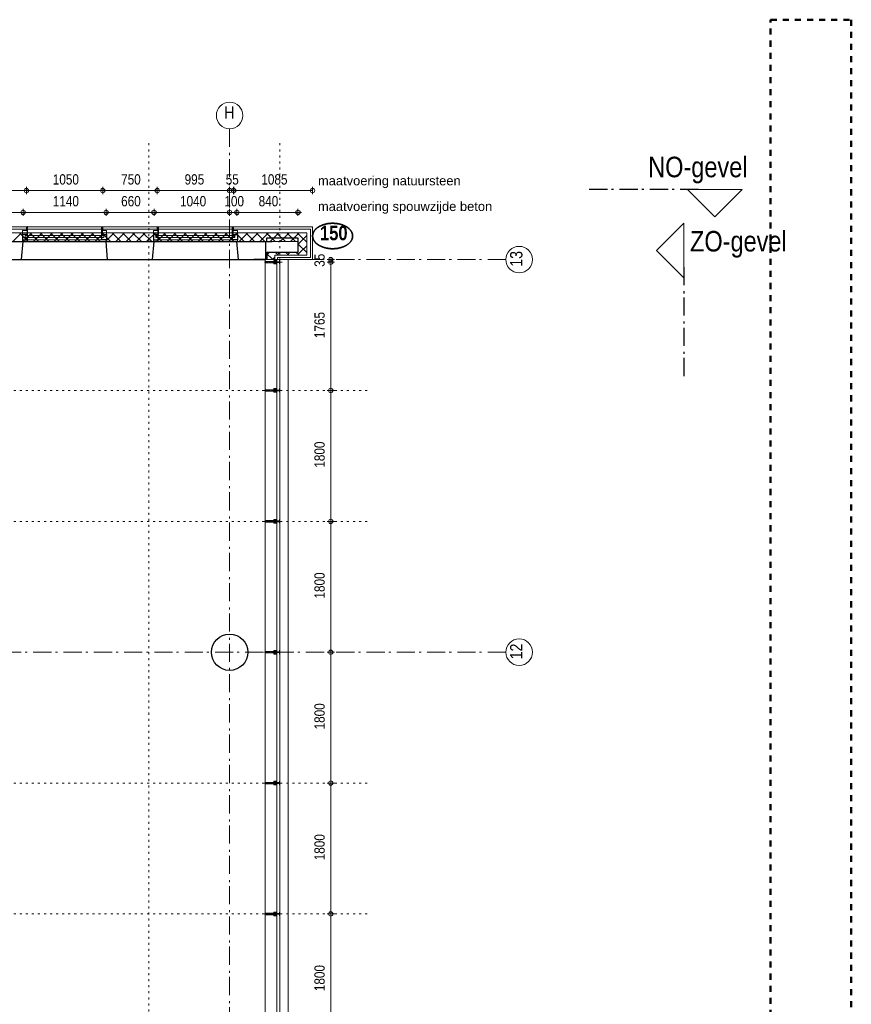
# Model space of a CAD drawing. Header units: millimetres. Extents: x 18442 to 242186, y -49554 to 63508.
# Tile 175 of 175: x 227459 to 238895, y 24159 to 37702. Entities that reach past the tile are written whole.
import ezdxf
from ezdxf.enums import TextEntityAlignment as Align

# ---------------------------------------------------------------- set-up
doc = ezdxf.new("R2010")
doc.units = ezdxf.units.MM
doc.header["$LTSCALE"] = 400
doc.header["$PDMODE"] = 1
doc.header["$PDSIZE"] = 15
for name, pattern in [('STYLE_01', [0.416641, 0.208282, -0.208359]), ('STYLE_05', [0.208282, 0.069427, -0.138855]), ('STYLE_06', [1.041641, 0.625, -0.208282, 0.069427, -0.138931]), ('STYLE_15', [0.240945, 0.11811, -0.059055, 0.004724, -0.059055]), ('STYLE_16', [0.177165, 0.11811, -0.059055])]:
    doc.linetypes.add(name, pattern=pattern)
for name, color, linetype, lineweight in [('1800_GRID', 9, 'STYLE_01', 9), ('Binnenkozijnen', 140, 'Continuous', 15), ('Buitenkozijnen', 140, 'Continuous', 15), ('Detailaanduiding', 5, 'Continuous', 70), ('Dimension-Buitengevel', 92, 'Continuous', 25), ('mat-beton (ihwg)', 5, 'Continuous', 25), ('mat-isolatie', 140, 'Continuous', 15), ('mat-multiplex-hor', 140, 'Continuous', 15), ('None', 7, 'Continuous', 9)]:
    doc.layers.add(name, color=color, linetype=linetype, lineweight=lineweight)
doc.styles.add('Abadi MT Condensed Light', font='txt', dxfattribs={"height": 176.388889})
doc.styles.add('Arial', font='arial.ttf', dxfattribs={"height": 176.388889})
doc.styles.add('Arial Narrow', font='ARIALN.TTF', dxfattribs={"height": 211.666667})
doc.styles.add('Arial Narrow (bold)', font='ARIALNB.TTF', dxfattribs={"height": 172.861111})
doc.styles.get("Standard").update_dxf_attribs({"font": 'arial.ttf'})

# ---------------------------------------------------------------- blocks, each defined once
blk = doc.blocks.new('*X757')
at = {"layer": 'None', "lineweight": 5}
for p, q in [((51891, 40860), (52011, 40980)), ((51914, 40742), (52011, 40839))]:
    blk.add_line(p, q, dxfattribs=at)
at = {"layer": 'None', "lineweight": 13}
for p, q in [((51945, 40954), (52011, 40889)), ((51891, 40867), (52011, 40747))]:
    blk.add_line(p, q, dxfattribs=at)
blk = doc.blocks.new('*X758')
at = {"layer": 'None', "lineweight": 5}
for p, q in [((51486, 40738), (51498, 40750)), ((51599, 40710), (51639, 40750)), ((51741, 40710), (51781, 40750)), ((51882, 40710), (51914, 40742))]:
    blk.add_line(p, q, dxfattribs=at)
at = {"layer": 'None', "lineweight": 13}
for p, q in [((51584, 40750), (51624, 40710)), ((51725, 40750), (51765, 40710)), ((51867, 40750), (51907, 40710))]:
    blk.add_line(p, q, dxfattribs=at)
blk = doc.blocks.new('*X777')
at = {"layer": 'None', "lineweight": 5}
for p, q in [((47971, 40900), (48091, 41020)), ((48112, 40900), (48232, 41020)), ((48254, 40900), (48374, 41020)), ((48395, 40900), (48515, 41020)), ((48537, 40900), (48657, 41020)), ((48678, 40900), (48798, 41020)), ((48820, 40900), (48940, 41020)), ((48961, 40900), (49081, 41020)), ((49102, 40900), (49222, 41020)), ((49244, 40900), (49364, 41020)), ((49385, 40900), (49505, 41020)), ((49527, 40900), (49647, 41020)), ((49668, 40900), (49788, 41020)), ((49810, 40900), (49930, 41020)), ((49951, 40900), (50071, 41020)), ((50092, 40900), (50212, 41020)), ((50234, 40900), (50354, 41020)), ((50375, 40900), (50495, 41020)), ((50517, 40900), (50637, 41020)), ((50658, 40900), (50778, 41020)), ((50799, 40900), (50919, 41020)), ((50941, 40900), (51061, 41020)), ((51082, 40900), (51202, 41020)), ((51224, 40900), (51344, 41020)), ((51365, 40900), (51485, 41020)), ((51507, 40900), (51511, 40904))]:
    blk.add_line(p, q, dxfattribs=at)
at = {"layer": 'None', "lineweight": 13}
for p, q in [((48062, 41020), (48182, 40900)), ((48203, 41020), (48323, 40900)), ((48345, 41020), (48465, 40900)), ((48486, 41020), (48606, 40900)), ((48627, 41020), (48747, 40900)), ((48769, 41020), (48889, 40900)), ((48910, 41020), (49030, 40900)), ((49052, 41020), (49172, 40900)), ((49193, 41020), (49313, 40900)), ((49334, 41020), (49454, 40900)), ((49476, 41020), (49596, 40900)), ((49617, 41020), (49737, 40900)), ((49759, 41020), (49879, 40900)), ((49900, 41020), (50020, 40900)), ((50041, 41020), (50161, 40900)), ((50183, 41020), (50303, 40900)), ((50324, 41020), (50444, 40900)), ((50466, 41020), (50586, 40900)), ((50607, 41020), (50727, 40900)), ((50748, 41020), (50868, 40900)), ((50890, 41020), (51010, 40900)), ((51031, 41020), (51151, 40900)), ((51173, 41020), (51293, 40900)), ((51314, 41020), (51434, 40900)), ((51455, 41020), (51511, 40964))]:
    blk.add_line(p, q, dxfattribs=at)
blk = doc.blocks.new('Kolom O 500')
at = {"layer": 'mat-beton (ihwg)', "lineweight": 25}
blk.add_circle((0, 0), 250, dxfattribs=at)
blk = doc.blocks.new('*U1206')
at = {"layer": 'None', "color": 8, "lineweight": 5, "flags": 128}
for points in [[(-5, -154), (-5, -154, 0.414214), (-5, -155), (-5, -173), (-5, -173, 0.414214), (-5, -173), (-4, -173), (-4, -173, 0.414214), (-3, -173), (-3, -173, 0.414214), (-4, -172), (-4, -172), (-4, -169), (-4, -169, -0.414214), (-4, -168), (-3, -168), (-3, -168, 0.221695), (-2, -168), (-1, -167), (-1, -167, -0.466308), (1, -167), (2, -168), (2, -168, 0.221695), (3, -168), (4, -168), (4, -168, -0.414214), (5, -169), (5, -172), (4, -172), (4, -172, 0.414214), (4, -173), (4, -173, 0.414214), (4, -173), (5, -173), (5, -173, 0.414214), (6, -173), (6, -155), (6, -155, 0.414214), (5, -154), (5, -154), (5, -155), (5, -155, -0.414214), (4, -155), (4, -155), (4, -155, -0.414214), (3, -155), (3, -151), (3, -151, -0.414214), (4, -150), (4, -150), (4, -150, -0.414214), (5, -150), (5, -151), (5, -151), (5, -151, 0.414214), (6, -150), (6, -138), (6, -138, 0.351868), (5, -137), (5, -137, 0.351868), (5, -137), (4, -139), (4, -139, 0.314902), (4, -139), (4, -140), (4, -140, -0.198912), (5, -140), (5, -140), (5, -140, -0.198912), (4, -140), (4, -141), (4, -141, 0.414214), (4, -141), (4, -141), (4, -141, -0.198912), (5, -141), (5, -142), (5, -142, -0.198912), (4, -142), (4, -142), (4, -142, 0.414214), (4, -142), (4, -143), (4, -143, -0.198912), (5, -143), (5, -143), (5, -143, -0.087489), (5, -143), (4, -144), (4, -149), (4, -149, -0.414214), (4, -149), (-4, -149), (-4, -149, -0.414214), (-4, -149), (-4, -144), (-4, -143), (-4, -143, -0.087489), (-4, -143), (-4, -143), (-4, -143, -0.198912), (-4, -143), (-4, -142), (-4, -142, 0.414214), (-4, -142), (-4, -142), (-4, -142, -0.198912), (-4, -142), (-4, -141), (-4, -141, -0.198912), (-4, -141), (-4, -141), (-4, -141, 0.414214), (-4, -141), (-4, -140), (-4, -140, -0.198912), (-4, -140), (-4, -140), (-4, -140, -0.198912), (-4, -140), (-4, -139), (-4, -139, 0.314902), (-4, -139), (-5, -137), (-5, -137, 0.351868), (-5, -137), (-5, -137, 0.351868), (-5, -138), (-5, -150), (-5, -150, 0.414214), (-5, -151), (-5, -151), (-5, -150), (-5, -150, -0.414214), (-4, -150), (-4, -150), (-4, -150, -0.414214), (-3, -151), (-3, -155), (-3, -155, -0.414214), (-4, -155), (-4, -155), (-4, -155, -0.414214), (-5, -155), (-5, -154)], [(-4, -162, -0.414214), (-4, -161), (-3, -161), (-3, -161, 0.414214), (-2, -161), (-2, -160), (-2, -160, 0.414214), (-3, -160), (-4, -160), (-4, -160, -0.414214), (-4, -160), (-4, -157), (-4, -157, -0.414214), (-4, -156), (4, -156), (4, -156, -0.414214), (5, -157), (5, -160), (5, -160, -0.414214), (4, -160), (3, -160), (3, -160, 0.414214), (3, -160), (3, -161), (3, -161, 0.414214), (3, -161), (4, -161), (4, -161, -0.414214), (5, -162), (5, -167), (5, -167, -0.414214), (4, -167), (3, -167), (3, -167, -0.221695), (3, -167), (2, -166), (2, -166, 0.466308), (-2, -166), (-3, -167), (-3, -167, -0.221695), (-3, -167), (-4, -167), (-4, -167, -0.414214), (-4, -167), (-4, -162)], [(-2, -150, 0.414214), (-2, -150), (-2, -155), (-2, -155, 0.414214), (-2, -155), (2, -155), (2, -155, 0.414214), (2, -155), (2, -150), (2, -150, 0.414214), (2, -150), (-2, -150)]]:
    blk.add_lwpolyline(points, format="xyb", close=True, dxfattribs=at)
blk = doc.blocks.new('*U1207')
at = {"layer": 'None', "color": 8, "lineweight": 5, "flags": 128}
for points in [[(-13, -183), (-13, -182), (-14, -181), (-14, -181, 0.36397), (-15, -181), (-15, -181), (-15, -182), (-15, -182, -0.36397), (-16, -182), (-16, -182), (-16, -181), (-16, -181, 0.36397), (-17, -181), (-17, -181), (-17, -182), (-17, -182, -0.36397), (-18, -182), (-18, -182), (-18, -181), (-18, -181, 0.36397), (-18, -181), (-18, -181), (-19, -182), (-19, -182, -0.36397), (-19, -182), (-19, -182), (-20, -181), (-20, -181, 0.36397), (-20, -181), (-20, -181), (-21, -182), (-21, -182, -0.36397), (-21, -182), (-21, -182), (-22, -181), (-22, -181, 0.36397), (-22, -181), (-22, -181), (-22, -181), (-23, -181), (-23, -181), (-23, -181, 0.36397), (-24, -181), (-24, -181), (-24, -181), (-24, -181), (-24, -181, -0.267949), (-25, -181), (-25, -181), (-25, -181), (-25, -181, 0.339454), (-25, -181), (-25, -181, 0.339454), (-25, -181), (-25, -181), (-25, -184), (-25, -184, 0.414214), (-25, -185), (-25, -185), (-24, -185), (-24, -185, 0.414214), (-24, -184), (-24, -184), (-24, -183), (-24, -183, 0.236068), (-24, -182), (-24, -182), (-24, -182, -0.548276), (-24, -182), (-24, -182, -0.548276), (-24, -182), (-24, -182), (-24, -182, 0.250388), (-24, -182), (-24, -182), (-23, -182), (-23, -182, -0.414214), (-22, -183), (-22, -183), (-22, -183), (-22, -183, 0.414214), (-22, -184), (-22, -184), (-22, -184), (-22, -184, 0.131652), (-22, -184), (-22, -184), (-20, -183), (-13, -183)], [(-6, -181), (-6, -181, -0.388879), (-9, -183), (-9, -183), (-20, -183), (-22, -184), (-23, -184), (-23, -183), (-24, -183), (-24, -185), (24, -185), (24, -183), (23, -183), (23, -184), (22, -184), (20, -183), (9, -183), (9, -183, -0.388879), (6, -181), (6, -181), (5, -173), (3, -173), (3, -171), (-2, -171), (-2, -173), (-5, -173), (-6, -181)], [(14, -183), (14, -182), (15, -181), (15, -181, -0.36397), (15, -181), (15, -181), (15, -182), (15, -182, 0.36397), (16, -182), (16, -182), (16, -181), (16, -181, -0.36397), (17, -181), (17, -181), (17, -182), (17, -182, 0.36397), (18, -182), (18, -182), (18, -181), (18, -181, -0.36397), (19, -181), (19, -181), (19, -182), (19, -182, 0.36397), (19, -182), (19, -182), (20, -181), (20, -181, -0.36397), (20, -181), (20, -181), (21, -182), (21, -182, 0.36397), (21, -182), (21, -182), (22, -181), (22, -181, -0.36397), (22, -181), (22, -181), (22, -181), (23, -181), (24, -181), (24, -181, -0.36397), (24, -181), (24, -181), (24, -181), (25, -181), (25, -181, 0.267949), (25, -181), (25, -181), (25, -181), (25, -181, -0.339454), (25, -181), (25, -181, -0.339454), (26, -181), (26, -181), (26, -184), (26, -184, -0.414214), (25, -185), (25, -185), (24, -185), (24, -185, -0.414214), (24, -184), (24, -184), (24, -183), (24, -183, -0.236068), (24, -182), (24, -182), (24, -182, 0.548276), (24, -182), (24, -182, 0.548276), (24, -182), (24, -182), (24, -182, -0.250388), (24, -182), (24, -182), (23, -182), (23, -182, 0.414214), (23, -183), (23, -183), (23, -183), (23, -183, -0.414214), (22, -184), (22, -184), (22, -184), (22, -184, -0.131652), (22, -184), (22, -184), (21, -183), (14, -183)]]:
    blk.add_lwpolyline(points, format="xyb", close=True, dxfattribs=at)
blk = doc.blocks.new('verticale stijl 150x50 UV')
at = {"layer": 'None', "color": 8, "linetype": 'STYLE_15', "lineweight": 5}
blk.add_line((0, -216), (0, 35), dxfattribs=at)
at = {"layer": 'None', "color": 8, "lineweight": 5}
for p, q in [((-25, -133), (-25, -133)), ((-25, -134), (-25, -134)), ((-25, -135), (-25, -135)), ((-24, -133), (-24, -133)), ((-24, -134), (-24, -134)), ((-24, -135), (-24, -135)), ((-24, -135), (-24, -135)), ((-23, -133), (-23, -133)), ((-23, -134), (-23, -134)), ((-23, -135), (-23, -135)), ((-22, -127), (-22, -127)), ((-22, -128), (-22, -128)), ((-22, -129), (-22, -129)), ((-22, -129), (-22, -129)), ((-22, -130), (-22, -130)), ((-22, -131), (-22, -131)), ((-22, -132), (-22, -132)), ((-22, -133), (-22, -133)), ((-22, -133), (-22, -133)), ((-22, -133), (-22, -133)), ((-22, -134), (-22, -134)), ((-22, -134), (-22, -134)), ((-22, -135), (-22, -135)), ((-22, -135), (-22, -135)), ((-21, -126), (-21, -126)), ((-21, -129), (-21, -129)), ((-21, -130), (-21, -130)), ((-21, -131), (-21, -131)), ((-21, -131), (-21, -131)), ((-21, -132), (-21, -132)), ((-21, -133), (-21, -133)), ((-21, -134), (-21, -134)), ((-21, -135), (-21, -135)), ((-21, -135), (-21, -135)), ((-20, -126), (-20, -126)), ((-20, -130), (-20, -130)), ((-20, -131), (-20, -131)), ((-20, -132), (-20, -132)), ((-20, -133), (-20, -133)), ((-20, -133), (-20, -133)), ((-20, -134), (-20, -134)), ((-20, -135), (-20, -135)), ((-19, -126), (-19, -126)), ((-19, -127), (-19, -127)), ((-19, -129), (-19, -129)), ((-19, -130), (-19, -130)), ((-19, -131), (-19, -131)), ((-19, -131), (-19, -131)), ((-19, -132), (-19, -132)), ((-19, -133), (-19, -133)), ((-19, -134), (-19, -134)), ((-19, -135), (-19, -135)), ((-18, -128), (-18, -128)), ((-18, -129), (-18, -129)), ((-18, -129), (-18, -129)), ((-18, -133), (-18, -133)), ((-18, -134), (-18, -134)), ((-18, -135), (-18, -135)), ((-17, -133), (-17, -133)), ((-17, -133), (-17, -133)), ((-17, -134), (-17, -134)), ((-17, -134), (-17, -134)), ((-17, -135), (-17, -135)), ((-17, -135), (-17, -135)), ((-17, -135), (-17, -135)), ((-26, -143), (-26, -143)), ((-26, -144), (-26, -144)), ((-25, -136), (-25, -136)), ((-25, -137), (-25, -137)), ((-25, -137), (-25, -137)), ((-25, -138), (-25, -138)), ((-25, -139), (-25, -139)), ((-25, -140), (-25, -140)), ((-25, -141), (-25, -141)), ((-25, -142), (-25, -142)), ((-25, -142), (-25, -142)), ((-25, -143), (-25, -143)), ((-25, -145), (-25, -145)), ((-24, -136), (-24, -136)), ((-24, -137), (-24, -137)), ((-24, -138), (-24, -138)), ((-24, -139), (-24, -139)), ((-24, -139), (-24, -139)), ((-24, -140), (-24, -140)), ((-24, -141), (-24, -141)), ((-24, -142), (-24, -142)), ((-24, -143), (-24, -143)), ((-24, -144), (-24, -144)), ((-23, -136), (-23, -136)), ((-23, -137), (-23, -137)), ((-23, -137), (-23, -137)), ((-23, -138), (-23, -138)), ((-23, -139), (-23, -139)), ((-23, -140), (-23, -140)), ((-23, -141), (-23, -141)), ((-23, -142), (-23, -142)), ((-23, -145), (-23, -145)), ((-22, -140), (-22, -140)), ((-22, -140), (-22, -140)), ((-22, -141), (-22, -141)), ((-22, -141), (-22, -141)), ((-22, -142), (-22, -142)), ((-22, -144), (-22, -144)), ((-22, -145), (-22, -145)), ((-21, -136), (-21, -136)), ((-21, -137), (-21, -137)), ((-21, -138), (-21, -138)), ((-21, -139), (-21, -139)), ((-21, -139), (-21, -139)), ((-21, -140), (-21, -140)), ((-21, -141), (-21, -141)), ((-21, -144), (-21, -144)), ((-20, -136), (-20, -136)), ((-20, -137), (-20, -137)), ((-20, -137), (-20, -137)), ((-20, -138), (-20, -138)), ((-20, -139), (-20, -139)), ((-20, -140), (-20, -140)), ((-20, -141), (-20, -141)), ((-20, -142), (-20, -142)), ((-20, -142), (-20, -142)), ((-20, -143), (-20, -143)), ((-20, -144), (-20, -144)), ((-19, -140), (-19, -140)), ((-19, -141), (-19, -141)), ((-19, -142), (-19, -142)), ((-18, -140), (-18, -140)), ((-18, -141), (-18, -141)), ((-18, -142), (-18, -142)), ((-18, -142), (-18, -142)), ((-17, -136), (-17, -136)), ((-17, -136), (-17, -136)), ((-17, -137), (-17, -137)), ((-17, -137), (-17, -137)), ((-17, -137), (-17, -137)), ((-17, -138), (-17, -138)), ((-17, -138), (-17, -138)), ((-17, -139), (-17, -139)), ((-17, -139), (-17, -139)), ((-17, -139), (-17, -139)), ((-17, -140), (-17, -140)), ((-17, -140), (-17, -140)), ((-17, -141), (-17, -141)), ((-17, -141), (-17, -141)), ((-17, -142), (-17, -142)), ((-17, -142), (-17, -142)), ((-17, -142), (-17, -142)), ((-17, -143), (-17, -143)), ((-17, -143), (-17, -143)), ((-16, -141), (-16, -141)), ((-16, -142), (-16, -142)), ((-16, -143), (-16, -143)), ((-16, -144), (-16, -144)), ((-15, -142), (-15, -142)), ((-15, -143), (-15, -143)), ((-15, -144), (-15, -144)), ((-15, -145), (-15, -145)), ((-14, -142), (-14, -142)), ((-14, -143), (-14, -143)), ((-14, -144), (-14, -144)), ((-14, -144), (-14, -144)), ((-13, -143), (-13, -143)), ((-13, -144), (-13, -144))]:
    blk.add_line(p, q, dxfattribs=at)
at = {"layer": 'None', "color": 8, "linetype": 'STYLE_16', "lineweight": 5}
for p, q in [((-2, -155), (0, -154)), ((-2, -157), (-2, -155)), ((-1, -157), (-1, -155)), ((-1, -157), (-1, -155)), ((2, -155), (0, -154)), ((1, -157), (1, -155)), ((2, -157), (2, -155)), ((2, -157), (2, -155))]:
    blk.add_line(p, q, dxfattribs=at)
at = {"layer": 'None', "color": 8, "linetype": 'Continuous', "lineweight": 5, "flags": 128}
for points in [[(-10, 15), (10, 15), (10, -105), (25, -105), (25, -117), (-25, -117), (-25, -105), (-10, -105)], [(-8, 13), (-8, -105), (8, -105), (8, 13)], [(8, -107), (-8, -107), (-23, -107), (-23, -115), (23, -115), (23, -107)]]:
    blk.add_lwpolyline(points, close=True, dxfattribs=at)
at = {"layer": 'None', "color": 8, "lineweight": 5, "flags": 128}
for points in [[(-15, -145), (-15, -145, 0.390793), (-13, -144), (-13, -144, 0.390793), (-14, -142), (-14, -142, -0.352623), (-16, -140), (-16, -133), (-16, -133, 0.414214), (-16, -133), (-18, -133), (-18, -133), (-18, -133, -0.520293), (-18, -133), (-18, -130), (-18, -130), (-18, -128), (-18, -128, -0.577863), (-18, -128), (-18, -128), (-18, -128, 0.366605), (-18, -127), (-18, -127, 0.366605), (-18, -127), (-18, -127, -0.130834), (-19, -126), (-19, -126, 0.439074), (-21, -126), (-21, -126, -0.133252), (-22, -127), (-22, -127, 0.366605), (-22, -127), (-22, -127, 0.366605), (-22, -128), (-22, -128), (-22, -128, -0.577455), (-22, -128), (-22, -130), (-22, -130), (-22, -133), (-22, -133, -0.52048), (-22, -133), (-22, -133), (-25, -133), (-25, -133, 0.414214), (-25, -133), (-25, -141), (-25, -141, -0.255976), (-26, -143), (-26, -143, 0.749676), (-25, -145), (-21, -145), (-21, -145, 0.414214), (-19, -143), (-19, -143, -0.402808), (-19, -142), (-19, -142, -0.402808), (-18, -143), (-18, -143, 0.233259), (-18, -143), (-15, -144), (-15, -144, -0.419014), (-15, -144), (-15, -144, -0.419014), (-15, -144), (-16, -144), (-16, -144, 0.414214), (-16, -144), (-16, -144, 0.414214), (-16, -145)], [(25, -133), (25, -117), (23, -117), (-23, -117), (-25, -117), (-25, -133), (-22, -133), (-22, -128), (-23, -128), (-23, -127), (-22, -127), (-22, -125), (-22, -124), (-22, -120), (-22, -120, -0.414214), (-20, -119), (-20, -119), (-20, -119, -0.414214), (-18, -120), (-18, -124), (-18, -125), (-18, -127), (-18, -127), (-18, -128), (-18, -128), (-18, -133), (-16, -133), (-16, -120), (-16, -120, -0.414214), (-15, -119), (-15, -119), (-7, -119), (-7, -119, -0.414214), (-5, -120), (-5, -137), (-4, -137), (-4, -140), (-4, -140), (-4, -140), (-4, -141), (-4, -141), (-4, -142), (-4, -142), (-4, -143), (-4, -144), (-4, -149), (-2, -149), (-2, -138), (-2, -138, -0.414214), (0, -136), (0, -136), (0, -136, -0.414214), (2, -138), (2, -149), (4, -149), (4, -144), (4, -143), (4, -142), (4, -142), (4, -141), (4, -141), (4, -140), (4, -140), (4, -140), (4, -137), (5, -137), (5, -120), (5, -120, -0.414214), (7, -119), (7, -119), (15, -119), (15, -119, -0.414214), (16, -120), (16, -133), (18, -133), (18, -128), (18, -128), (18, -127), (18, -127), (18, -125), (18, -124), (18, -120), (18, -120, -0.414214), (20, -119), (20, -119), (20, -119, -0.414214), (22, -120), (22, -124), (22, -125), (22, -127), (23, -127), (23, -128), (22, -128), (22, -133)], [(-23, -136), (-23, -136, -0.414214), (-22, -135), (-22, -135, -0.414214), (-21, -136), (-21, -139), (-21, -139, -0.414214), (-22, -140), (-22, -140, -0.414214), (-23, -139)], [(-21, -128, -0.29188), (-21, -127), (-20, -127), (-20, -127, -0.344328), (-20, -127), (-19, -127), (-19, -127, -0.29188), (-19, -128), (-19, -130), (-19, -130, -0.348796), (-20, -130), (-20, -130, -0.348796), (-21, -130), (-21, -128)], [(-19, -140, -0.414214), (-20, -139), (-20, -136), (-20, -136, -0.414214), (-19, -135), (-19, -135, -0.414214), (-18, -136), (-18, -139), (-18, -139, -0.414214), (-19, -140)], [(15, -145), (15, -145, -0.390793), (13, -144), (13, -144, -0.390793), (14, -142), (14, -142, 0.352623), (16, -140), (16, -133), (16, -133, -0.414214), (16, -133), (18, -133), (18, -133), (18, -133, 0.520293), (18, -133), (18, -130), (18, -130), (18, -128), (18, -128, 0.577863), (18, -128), (18, -128), (18, -128, -0.366605), (18, -127), (18, -127, -0.366605), (18, -127), (18, -127, 0.130834), (19, -126), (19, -126, -0.439074), (21, -126), (21, -126, 0.133252), (22, -127), (22, -127, -0.366605), (22, -127), (22, -127, -0.366605), (22, -128), (22, -128), (22, -128, 0.577455), (22, -128), (22, -130), (22, -130), (22, -133), (22, -133, 0.52048), (22, -133), (22, -133), (25, -133), (25, -133, -0.414214), (25, -133), (25, -141), (25, -141, 0.255976), (26, -143), (26, -143, -0.749676), (25, -145), (21, -145), (21, -145, -0.414214), (19, -143), (19, -143, 0.402808), (19, -142), (19, -142, 0.402808), (18, -143), (18, -143, -0.233259), (18, -143), (15, -144), (15, -144, 0.419014), (15, -144), (15, -144, 0.419014), (15, -144), (16, -144), (16, -144, -0.414214), (16, -144), (16, -144, -0.414214), (16, -145)], [(19, -140, 0.414214), (20, -139), (20, -136), (20, -136, 0.414214), (19, -135), (19, -135, 0.414214), (18, -136), (18, -139), (18, -139, 0.414214), (19, -140)], [(21, -128, 0.29188), (21, -127), (20, -127), (20, -127, 0.344328), (20, -127), (19, -127), (19, -127, 0.29188), (19, -128), (19, -130), (19, -130, 0.348796), (20, -130), (20, -130, 0.348796), (21, -130), (21, -128)], [(23, -136), (23, -136, 0.414214), (22, -135), (22, -135, 0.414214), (21, -136), (21, -139), (21, -139, 0.414214), (22, -140), (22, -140, 0.414214), (23, -139)], [(-23, -142), (-23, -142, 0.418874), (-24, -142), (-24, -142, -0.396568), (-25, -143), (-25, -143, 0.437017), (-26, -144), (-26, -144, 0.437017), (-25, -144), (-22, -144), (-22, -144, 0.263556), (-20, -143), (-20, -143, 0.552342), (-21, -142)], [(0, -157), (0, -157, -0.163834), (-4, -156), (-4, -156), (-4, -156, -0.234469), (-5, -155), (-5, -155), (-5, -154), (5, -154), (5, -155), (5, -155, -0.234469), (4, -156), (4, -156), (4, -156, -0.163834), (0, -157), (0, -157)], [(23, -142), (23, -142, -0.418874), (24, -142), (24, -142, 0.396568), (25, -143), (25, -143, -0.437017), (26, -144), (26, -144, -0.437017), (25, -144), (22, -144), (22, -144, -0.263556), (20, -143), (20, -143, -0.552342), (21, -142)]]:
    blk.add_lwpolyline(points, format="xyb", close=True, dxfattribs=at)
blk.add_lwpolyline([(4, -119), (4, -134), (-4, -134), (-4, -119)], close=True, dxfattribs=at)
at = {"layer": 'None', "color": 8, "linetype": 'STYLE_16', "lineweight": 5}
for centre, radius, start, end in [((-2, -158), 3.38, 79.3357, 100.6643), ((0, -163), 8.16, 82.9585, 97.0415), ((0, -160), 3.5, 73.4149, 106.5851), ((2, -158), 3.38, 79.3357, 100.6643)]:
    blk.add_arc(centre, radius, start, end, dxfattribs=at)
at = {"layer": 'None', "color": 7}
for name in ['*U1207', '*U1206']:
    blk.add_blockref(name, (0, 0), dxfattribs=at)
blk = doc.blocks.new('Vliesgevelelement 4 150x50 1_200')
at = {"layer": 'Buitenkozijnen', "color": 7, "xscale": -1, "rotation": 270.0000000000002}
blk.add_blockref('verticale stijl 150x50 UV', (-5, 0), dxfattribs=at)
blk = doc.blocks.new('*X1210')
at = {"layer": 'None', "lineweight": 5}
for p, q in [((47971, 40900), (48091, 41020)), ((48112, 40900), (48232, 41020)), ((48254, 40900), (48374, 41020)), ((48395, 40900), (48515, 41020)), ((48537, 40900), (48657, 41020)), ((48678, 40900), (48798, 41020)), ((48820, 40900), (48940, 41020)), ((48961, 40900), (49081, 41020)), ((49102, 40900), (49222, 41020)), ((49244, 40900), (49364, 41020)), ((49385, 40900), (49505, 41020)), ((49527, 40900), (49647, 41020)), ((49668, 40900), (49788, 41020)), ((49810, 40900), (49930, 41020)), ((49951, 40900), (50071, 41020)), ((50092, 40900), (50212, 41020)), ((50234, 40900), (50354, 41020)), ((50375, 40900), (50495, 41020)), ((50517, 40900), (50637, 41020)), ((50658, 40900), (50778, 41020)), ((50799, 40900), (50919, 41020)), ((50941, 40900), (51061, 41020)), ((51082, 40900), (51202, 41020)), ((51224, 40900), (51344, 41020)), ((51365, 40900), (51485, 41020)), ((51507, 40900), (51627, 41020)), ((51648, 40900), (51768, 41020)), ((51789, 40900), (51909, 41020))]:
    blk.add_line(p, q, dxfattribs=at)
at = {"layer": 'None', "lineweight": 13}
for p, q in [((48062, 41020), (48182, 40900)), ((48203, 41020), (48323, 40900)), ((48345, 41020), (48465, 40900)), ((48486, 41020), (48606, 40900)), ((48627, 41020), (48747, 40900)), ((48769, 41020), (48889, 40900)), ((48910, 41020), (49030, 40900)), ((49052, 41020), (49172, 40900)), ((49193, 41020), (49313, 40900)), ((49334, 41020), (49454, 40900)), ((49476, 41020), (49596, 40900)), ((49617, 41020), (49737, 40900)), ((49759, 41020), (49879, 40900)), ((49900, 41020), (50020, 40900)), ((50041, 41020), (50161, 40900)), ((50183, 41020), (50303, 40900)), ((50324, 41020), (50444, 40900)), ((50466, 41020), (50586, 40900)), ((50607, 41020), (50727, 40900)), ((50748, 41020), (50868, 40900)), ((50890, 41020), (51010, 40900)), ((51031, 41020), (51151, 40900)), ((51173, 41020), (51293, 40900)), ((51314, 41020), (51434, 40900)), ((51455, 41020), (51575, 40900)), ((51597, 41020), (51717, 40900)), ((51738, 41020), (51858, 40900)), ((51880, 41020), (51945, 40954))]:
    blk.add_line(p, q, dxfattribs=at)
blk = doc.blocks.new('*X1211')
at = {"layer": 'None', "lineweight": 13}
blk.add_line((51451, 40742), (51543, 40650), dxfattribs=at)
at = {"layer": 'None', "lineweight": 5}
for p, q in [((51451, 40703), (51486, 40738)), ((51539, 40650), (51571, 40682))]:
    blk.add_line(p, q, dxfattribs=at)
blk = doc.blocks.new('1200 pui gemeentehuis')
at = {"layer": 'Buitenkozijnen', "color": 92, "linetype": 'Continuous', "lineweight": 25}
for p, q in [((50, 0), (70, -250)), ((1230, 0), (1210, -250))]:
    blk.add_line(p, q, dxfattribs=at)
at = {"layer": 'Buitenkozijnen', "color": 43, "linetype": 'Continuous', "lineweight": 9}
blk.add_lwpolyline([(1165, -400), (1165, -450), (115, -450), (115, -400), (63, -400), (63, -250), (70, -250), (50, 0), (1230, 0), (1210, -250), (1217, -250), (1217, -400)], close=True, dxfattribs=at)
at = {"layer": 'None', "color": 8, "linetype": 'Continuous', "lineweight": 5}
blk.add_line((129, -270), (1150, -270), dxfattribs=at)
at = {"layer": 'None', "color": 92, "linetype": 'Continuous', "lineweight": 25}
for points in [[(63, -270), (129, -270), (129, -450), (125, -450), (125, -344), (63, -344), (63, -325)], [(1217, -270), (1151, -270), (1151, -450), (1155, -450), (1155, -344), (1217, -344), (1217, -325)]]:
    blk.add_lwpolyline(points, close=True, dxfattribs=at)
at = {"layer": 'None', "color": 140, "linetype": 'Continuous', "lineweight": 15}
blk.add_lwpolyline([(98, -305), (1183, -305), (1183, -331), (98, -331)], close=True, dxfattribs=at)
blk = doc.blocks.new('*U1583')
at = {"layer": 'Dimension-Buitengevel', "color": 140, "insert": (48519, 41824), "char_height": 141.1, "attachment_point": 1, "style": 'Abadi MT Condensed Light'}
blk.add_mtext('1050', dxfattribs=at)
blk = doc.blocks.new('*U1584')
at = {"layer": 'Dimension-Buitengevel', "color": 140, "insert": (49459, 41824), "char_height": 141.1, "attachment_point": 1, "style": 'Abadi MT Condensed Light'}
blk.add_mtext('750', dxfattribs=at)
blk = doc.blocks.new('*U1585')
at = {"layer": 'Dimension-Buitengevel', "color": 140, "insert": (50332, 41824), "char_height": 141.1, "attachment_point": 1, "style": 'Abadi MT Condensed Light'}
blk.add_mtext('995', dxfattribs=at)
blk = doc.blocks.new('*U1586')
at = {"layer": 'Dimension-Buitengevel', "color": 140, "insert": (51387, 41824), "char_height": 141.1, "attachment_point": 1, "style": 'Abadi MT Condensed Light'}
blk.add_mtext('1085', dxfattribs=at)
blk = doc.blocks.new('*U1595')
at = {"layer": 'Dimension-Buitengevel', "color": 43, "insert": (51350, 41524), "char_height": 141.1, "attachment_point": 1, "style": 'Abadi MT Condensed Light'}
blk.add_mtext('840', dxfattribs=at)
blk = doc.blocks.new('*U1596')
at = {"layer": 'Dimension-Buitengevel', "color": 43, "insert": (52117, 39570), "char_height": 141.1, "attachment_point": 1, "rotation": 90, "style": 'Abadi MT Condensed Light'}
blk.add_mtext('1765', dxfattribs=at)
blk = doc.blocks.new('*U1597')
at = {"layer": 'Dimension-Buitengevel', "color": 43, "insert": (52117, 37788), "char_height": 141.1, "attachment_point": 1, "rotation": 90, "style": 'Abadi MT Condensed Light'}
blk.add_mtext('1800', dxfattribs=at)
blk = doc.blocks.new('*U1598')
at = {"layer": 'Dimension-Buitengevel', "color": 43, "insert": (52117, 35988), "char_height": 141.1, "attachment_point": 1, "rotation": 90, "style": 'Abadi MT Condensed Light'}
blk.add_mtext('1800', dxfattribs=at)
blk = doc.blocks.new('*U1599')
at = {"layer": 'Dimension-Buitengevel', "color": 43, "insert": (52117, 34188), "char_height": 141.1, "attachment_point": 1, "rotation": 90, "style": 'Abadi MT Condensed Light'}
blk.add_mtext('1800', dxfattribs=at)
blk = doc.blocks.new('*U1600')
at = {"layer": 'Dimension-Buitengevel', "color": 43, "insert": (52117, 32388), "char_height": 141.1, "attachment_point": 1, "rotation": 90, "style": 'Abadi MT Condensed Light'}
blk.add_mtext('1800', dxfattribs=at)
blk = doc.blocks.new('*U1601')
at = {"layer": 'Dimension-Buitengevel', "color": 43, "insert": (52117, 30588), "char_height": 141.1, "attachment_point": 1, "rotation": 90, "style": 'Abadi MT Condensed Light'}
blk.add_mtext('1800', dxfattribs=at)
blk = doc.blocks.new('*U1618')
at = {"layer": 'Dimension-Buitengevel', "color": 43, "insert": (50269, 41524), "char_height": 141.1, "attachment_point": 1, "style": 'Abadi MT Condensed Light'}
blk.add_mtext('1040', dxfattribs=at)
blk = doc.blocks.new('*U1620')
at = {"layer": 'Dimension-Buitengevel', "color": 43, "insert": (49459, 41524), "char_height": 141.1, "attachment_point": 1, "style": 'Abadi MT Condensed Light'}
blk.add_mtext('660', dxfattribs=at)
blk = doc.blocks.new('*U1621')
at = {"layer": 'Dimension-Buitengevel', "color": 43, "insert": (48519, 41524), "char_height": 141.1, "attachment_point": 1, "style": 'Abadi MT Condensed Light'}
blk.add_mtext('1140', dxfattribs=at)
blk = doc.blocks.new('*U1627')
at = {"layer": 'Dimension-Buitengevel', "color": 43, "insert": (52117, 40551), "char_height": 141.1, "attachment_point": 1, "rotation": 90, "style": 'Abadi MT Condensed Light'}
blk.add_mtext('35', dxfattribs=at)
blk = doc.blocks.new('*U1779')
at = {"layer": 'Dimension-Buitengevel', "color": 140, "insert": (50897, 41824), "char_height": 141.1, "attachment_point": 1, "style": 'Abadi MT Condensed Light'}
blk.add_mtext('55', dxfattribs=at)
blk = doc.blocks.new('*U1780')
at = {"layer": 'Dimension-Buitengevel', "color": 43, "insert": (50879, 41524), "char_height": 141.1, "attachment_point": 1, "style": 'Abadi MT Condensed Light'}
blk.add_mtext('100', dxfattribs=at)
blk = doc.blocks.new('Detail')
at = {"layer": 'Detailaanduiding', "color": 1, "linetype": 'Continuous', "lineweight": 35}
blk.add_open_spline([(-134, 154), (-70, 177), (77, 177), (141, 154), (205, 130), (242, 90), (278, 49), (278, 2), (278, -45), (242, -85), (205, -126), (141, -149), (77, -173), (-70, -173), (-134, -149), (-198, -126), (-235, -85), (-272, -45), (-272, 2), (-272, 49), (-235, 90), (-198, 130), (-134, 154)], degree=2, knots=[0, 0, 0, 0.097932, 0.195864, 0.195864, 0.280023, 0.280023, 0.347931, 0.347931, 0.415846, 0.415846, 0.5, 0.5, 0.597932, 0.695864, 0.695864, 0.780023, 0.780023, 0.847931, 0.847931, 0.915846, 0.915846, 1, 1, 1], dxfattribs=at)
at = {"layer": 'Detailaanduiding', "style": 'Arial Narrow (bold)'}
blk.add_attdef('Detail', text='', height=198, dxfattribs=at).set_placement((-170, 142), align=Align.TOP_LEFT)
at = {"layer": 'None', "color": 0, "flags": 1}
blk.add_attdef('Fragment', (-272, -528), '', height=198, dxfattribs=at)
blk = doc.blocks.new('*U2414')
at = {"layer": '1800_GRID', "color": 43, "linetype": 'STYLE_05', "lineweight": 9}
for p, q in [((49841, 42250), (49841, 1250)), ((51641, 42250), (51641, 1250)), ((52842, 38850), (36042, 38850)), ((52842, 37050), (36042, 37050)), ((52842, 33450), (36042, 33450)), ((52842, 31650), (36042, 31650))]:
    blk.add_line(p, q, dxfattribs=at)
at = {"layer": '1800_GRID', "color": 43, "linetype": 'Continuous', "lineweight": 5}
for p in [(51641, 42250), (51641, 38850), (52842, 38850)]:
    blk.add_point(p, dxfattribs=at)

msp = doc.modelspace()

# ---------------------------------------------------------------- linework, layer by layer
at = {"layer": '1800_GRID', "color": 6, "linetype": 'STYLE_01', "lineweight": 50}
msp.add_lwpolyline([(237785.7849, 37701.61885), (238894.72553, 37701.61885), (238894.72553, -45998.38115), (237785.7849, -45998.38115)], close=True, dxfattribs=at)
at = {"layer": 'Buitenkozijnen', "color": 43, "linetype": 'Continuous', "lineweight": 9}
for p, q in [((230835.7849, 34401.61885), (230835.6089, -3388.38115)), ((231151.05688, 34401.61885), (231151.05688, -3423.38115))]:
    msp.add_line(p, q, dxfattribs=at)
at = {"layer": 'Buitenkozijnen', "color": 140, "linetype": 'Continuous', "lineweight": 15}
for p, q in [((230995.7849, -11298.40633), (230995.7849, 34356.61885)), ((231035.7849, -11298.40633), (231035.7849, 34356.61885))]:
    msp.add_line(p, q, dxfattribs=at)
at = {"layer": 'Dimension-Buitengevel', "color": 140, "linetype": 'Continuous', "lineweight": 15}
for p, q in [((227550.78518, 35351.61885), (226801.03441, 35351.61885)), ((227500.78518, 35351.61885), (227550.78518, 35351.61885)), ((227500.78518, 35351.61885), (227550.78518, 35351.61885)), ((227550.78518, 35301.61885), (227550.78518, 35401.61885)), ((227550.78518, 35301.61885), (227550.78518, 35401.61885)), ((227550.78518, 35351.61885), (228600.78461, 35351.61885)), ((228600.78461, 35301.61885), (228600.78461, 35401.61885)), ((228600.78461, 35301.61885), (228600.78461, 35401.61885)), ((228600.78461, 35351.61885), (228650.78461, 35351.61885)), ((228600.78461, 35351.61885), (228650.78461, 35351.61885)), ((229350.78518, 35351.61885), (228600.78461, 35351.61885)), ((229300.78518, 35351.61885), (229350.78518, 35351.61885)), ((229300.78518, 35351.61885), (229350.78518, 35351.61885)), ((229350.78518, 35301.61885), (229350.78518, 35401.61885)), ((229350.78518, 35301.61885), (229350.78518, 35401.61885)), ((229350.78518, 35351.61885), (230345.7849, 35351.61885)), ((230295.7849, 35351.61885), (230345.7849, 35351.61885)), ((230345.7849, 35301.61885), (230345.7849, 35401.61885)), ((230345.7849, 35401.61885), (230345.7849, 35301.61885)), ((230345.7849, 35351.61885), (230395.7849, 35351.61885)), ((230345.7849, 35351.61885), (230400.78461, 35351.61885)), ((230400.78461, 35301.61885), (230400.78461, 35401.61885)), ((230400.78461, 35351.61885), (230450.78461, 35351.61885)), ((230401.28461, 35301.61885), (230401.28461, 35401.61885)), ((230401.28461, 35351.61885), (230451.28461, 35351.61885)), ((231485.7849, 35351.61885), (230401.28461, 35351.61885)), ((231435.7849, 35351.61885), (231485.7849, 35351.61885)), ((231485.7849, 35301.61885), (231485.7849, 35401.61885))]:
    msp.add_line(p, q, dxfattribs=at)
at = {"layer": 'Dimension-Buitengevel', "color": 43, "linetype": 'Continuous', "lineweight": 9}
for p, q in [((227505.7849, 35001.61885), (227505.7849, 35101.61885)), ((227505.7849, 35001.61885), (227505.7849, 35101.61885)), ((228645.78476, 35001.61885), (228645.78476, 35101.61885)), ((228645.78476, 35001.61885), (228645.78476, 35101.61885)), ((229305.78504, 35001.61885), (229305.78504, 35101.61885)), ((229305.78504, 35001.61885), (229305.78504, 35101.61885)), ((230345.7849, 35001.61885), (230345.7849, 35101.61885)), ((230345.7849, 35001.61885), (230345.7849, 35101.61885)), ((230445.78476, 35001.61885), (230445.78476, 35101.61885)), ((230446.28475, 35001.61885), (230446.28475, 35101.61885)), ((231285.78509, 35001.61885), (231285.78509, 35101.61885)), ((226846.28438, 35051.61885), (227505.7849, 35051.61885)), ((227505.7849, 35051.61885), (227555.7849, 35051.61885)), ((228645.78476, 35051.61885), (227505.7849, 35051.61885)), ((227505.7849, 35051.61885), (227555.7849, 35051.61885)), ((228595.78476, 35051.61885), (228645.78476, 35051.61885)), ((228595.78476, 35051.61885), (228645.78476, 35051.61885)), ((228645.78476, 35051.61885), (229305.78504, 35051.61885)), ((229305.78504, 35051.61885), (229355.78504, 35051.61885)), ((230345.7849, 35051.61885), (229305.78504, 35051.61885)), ((229305.78504, 35051.61885), (229355.78504, 35051.61885)), ((230295.7849, 35051.61885), (230345.7849, 35051.61885)), ((230295.7849, 35051.61885), (230345.7849, 35051.61885)), ((230345.7849, 35051.61885), (230445.78476, 35051.61885)), ((230396.28475, 35051.61885), (230446.28475, 35051.61885)), ((230445.78476, 35051.61885), (230495.78476, 35051.61885)), ((230446.28475, 35051.61885), (231285.78509, 35051.61885)), ((231285.78509, 35051.61885), (231335.78509, 35051.61885)), ((231785.7849, 34401.61885), (231685.7849, 34401.61885)), ((231735.7849, 34416.61885), (231735.7849, 34366.61885)), ((231735.7849, 34416.61885), (231735.7849, 34366.61885)), ((231735.7849, 34401.61885), (231735.7849, 34351.61885)), ((231735.7849, 34366.61885), (231735.7849, 34401.61885)), ((231685.7849, 34366.61885), (231785.7849, 34366.61885)), ((231685.7849, 34366.61885), (231785.7849, 34366.61885)), ((231735.7849, 34366.61885), (231735.7849, 32601.61885)), ((231735.7849, 32651.61885), (231735.7849, 32601.61885)), ((231685.7849, 32601.61885), (231785.7849, 32601.61885)), ((231685.7849, 32601.61885), (231785.7849, 32601.61885)), ((231735.7849, 32601.61885), (231735.7849, 32551.61885)), ((231735.7849, 32601.61885), (231735.7849, 30801.61885)), ((231685.7849, 30801.61885), (231785.7849, 30801.61885)), ((231685.7849, 30801.61885), (231785.7849, 30801.61885)), ((231735.7849, 30851.61885), (231735.7849, 30801.61885)), ((231735.7849, 30801.61885), (231735.7849, 30751.61885)), ((231735.7849, 30801.61885), (231735.7849, 29001.61885)), ((231685.7849, 29001.61885), (231785.7849, 29001.61885)), ((231685.7849, 29001.61885), (231785.7849, 29001.61885)), ((231735.7849, 29051.61885), (231735.7849, 29001.61885)), ((231735.7849, 29001.61885), (231735.7849, 28951.61885)), ((231735.7849, 29001.61885), (231735.7849, 27201.61885)), ((231735.7849, 27251.61885), (231735.7849, 27201.61885)), ((231685.7849, 27201.61885), (231785.7849, 27201.61885)), ((231685.7849, 27201.61885), (231785.7849, 27201.61885)), ((231735.7849, 27201.61885), (231735.7849, 27151.61885)), ((231735.7849, 27201.61885), (231735.7849, 25401.61885)), ((231685.7849, 25401.61885), (231785.7849, 25401.61885)), ((231685.7849, 25401.61885), (231785.7849, 25401.61885)), ((231735.7849, 25451.61885), (231735.7849, 25401.61885)), ((231735.7849, 25401.61885), (231735.7849, 25351.61885)), ((231735.7849, 25401.61885), (231735.7849, 23601.61885))]:
    msp.add_line(p, q, dxfattribs=at)
at = {"layer": 'Dimension-Buitengevel', "color": 140, "lineweight": 15}
for centre in [(227550.78518, 35351.61885), (227550.78518, 35351.61885), (228600.78461, 35351.61885), (228600.78461, 35351.61885), (229350.78518, 35351.61885), (229350.78518, 35351.61885), (230345.7849, 35351.61885), (230345.7849, 35351.61885), (230400.78461, 35351.61885), (230401.28461, 35351.61885), (231485.7849, 35351.61885)]:
    msp.add_circle(centre, 29.99817, dxfattribs=at)
at = {"layer": 'Dimension-Buitengevel', "color": 43, "lineweight": 9}
for centre in [(227505.7849, 35051.61885), (227505.7849, 35051.61885), (228645.78476, 35051.61885), (228645.78476, 35051.61885), (229305.78504, 35051.61885), (229305.78504, 35051.61885), (230345.7849, 35051.61885), (230345.7849, 35051.61885), (230445.78476, 35051.61885), (230446.28475, 35051.61885), (231285.78509, 35051.61885), (231735.7849, 34401.61885), (231735.7849, 34366.61885), (231735.7849, 34366.61885), (231735.7849, 32601.61885), (231735.7849, 32601.61885), (231735.7849, 30801.61885), (231735.7849, 30801.61885), (231735.7849, 29001.61885), (231735.7849, 29001.61885), (231735.7849, 27201.61885), (231735.7849, 27201.61885), (231735.7849, 25401.61885), (231735.7849, 25401.61885)]:
    msp.add_circle(centre, 29.99817, dxfattribs=at)
at = {"layer": 'mat-beton (ihwg)', "lineweight": 25}
for p, q in [((216835.82553, 34651.61885), (230845.7849, 34651.61885)), ((230845.7849, 34401.61885), (230845.7849, 34651.61885)), ((224635.7849, 34401.61885), (230845.7849, 34401.61885))]:
    msp.add_line(p, q, dxfattribs=at)
at = {"layer": 'mat-beton (ihwg)', "linetype": 'STYLE_01', "lineweight": 25}
msp.add_line((230845.7849, 34651.61885), (231015.82538, 34651.61885), dxfattribs=at)
msp.add_line((230845.7849, 34651.61885), (231015.82538, 34651.61885), dxfattribs=at)
at = {"layer": 'mat-beton (ihwg)', "color": 92, "lineweight": 25, "flags": 128}
for points in [[(230857.51515, 34651.61885), (230857.51509, 34701.61885), (231285.78509, 34701.61885), (231285.78509, 34651.61885), (231285.78509, 34501.61885), (230857.51531, 34501.61885), (230857.51531, 34401.61885), (230677.7849, 34401.61885)], [(230677.7849, 34651.61885), (230857.51515, 34651.61885)]]:
    msp.add_lwpolyline(points, dxfattribs=at)
at = {"layer": 'mat-isolatie', "lineweight": 15}
for p, q in [((216715.82553, 34771.61885), (230905.7849, 34771.61885)), ((216715.82553, 34771.61885), (231405.78509, 34771.61885)), ((231405.78509, 34461.61885), (231405.78509, 34771.61885)), ((216835.82553, 34651.61885), (230905.7849, 34651.61885)), ((216835.82553, 34651.61885), (231285.78509, 34651.61885)), ((231285.78509, 34501.61885), (231285.78509, 34651.61885)), ((231285.78509, 34501.61885), (230845.7849, 34501.61885)), ((230845.7849, 34401.61885), (230845.7849, 34501.61885)), ((230965.7849, 34401.61885), (230845.7849, 34401.61885)), ((231405.78509, 34461.61885), (230965.7849, 34461.61885)), ((230965.7849, 34401.61885), (230965.7849, 34461.61885))]:
    msp.add_line(p, q, dxfattribs=at)
at = {"layer": 'mat-multiplex-hor', "lineweight": 15}
for p, q in [((216635.78505, 34851.61885), (231482.71497, 34851.61885)), ((216635.78505, 34851.61885), (231485.7849, 34851.61885)), ((216665.78505, 34821.61885), (231452.71497, 34821.61885)), ((216665.78505, 34821.61885), (231455.7849, 34821.61885)), ((231455.7849, 34431.61885), (231455.7849, 34821.61885)), ((231485.7849, 34401.61885), (231485.7849, 34851.61885)), ((231003.2849, 34431.61885), (231455.7849, 34431.61885)), ((231003.2849, 34401.61885), (231003.2849, 34431.61885)), ((231003.2849, 34401.61885), (231485.7849, 34401.61885))]:
    msp.add_line(p, q, dxfattribs=at)
at = {"layer": 'None', "color": 43, "linetype": 'STYLE_06', "lineweight": 9}
for p, q in [((230345.7849, 36201.40601), (230345.7849, -4998.54115)), ((234144.6849, 34401.61885), (215436.7149, 34401.61885)), ((234144.6849, 29001.61885), (215436.7149, 29001.61885))]:
    msp.add_line(p, q, dxfattribs=at)
at = {"layer": 'None', "color": 92, "linetype": 'STYLE_06', "lineweight": 25}
for p, q in [((236791.7849, 35365.28898), (235291.7849, 35365.28898)), ((236591.7849, 34298.80635), (236591.7849, 32798.80635))]:
    msp.add_line(p, q, dxfattribs=at)
at = {"layer": 'None', "color": 140, "linetype": 'Continuous', "lineweight": 15, "flags": 128}
for points in [[(237393.6599, 35365.28898), (236643.6599, 35365.28898), (237018.6599, 34990.28898)], [(236591.7849, 34900.68135), (236591.7849, 34150.68135), (236216.7849, 34525.68135)]]:
    msp.add_lwpolyline(points, close=True, dxfattribs=at)
at = {"layer": 'None', "color": 43, "linetype": 'Continuous', "lineweight": 9}
for centre in [(230345.7849, 36384.01243), (234327.29131, 34401.61885), (234327.29131, 29001.61885)]:
    msp.add_circle(centre, 182.60642, dxfattribs=at)

# ---------------------------------------------------------------- block references
at = {"layer": '1800_GRID', "color": 7}
msp.add_blockref('*U2414', (179394.72553, -6248.38115), dxfattribs=at)
at = {"layer": 'Binnenkozijnen', "color": 7, "rotation": 180}
for p in [(228715.7849, 34401.61885), (230515.7849, 34401.61885)]:
    msp.add_blockref('1200 pui gemeentehuis', p, dxfattribs=at)
at = {"layer": 'Buitenkozijnen', "color": 7, "xscale": -1}
for p in [(230845.7849, 34366.61885), (230845.7849, 32601.61885), (230845.7849, 30801.61885), (230845.7849, 29001.61885), (230845.7849, 29001.61885), (230845.7849, 27201.61885), (230845.7849, 27201.61885), (230845.7849, 25401.61885), (230845.7849, 25401.61885)]:
    msp.add_blockref('Vliesgevelelement 4 150x50 1_200', p, dxfattribs=at)
at = {"layer": 'Buitenkozijnen', "color": 7}
msp.add_blockref('Kolom O 500', (230345.7849, 29001.61885), dxfattribs=at)
at = {"layer": 'Detailaanduiding', "color": 7}
msp.add_blockref('Detail', (231758.90974, 34724.25591), dxfattribs=at).add_auto_attribs({'Detail': '150'})
at = {"layer": 'Dimension-Buitengevel', "color": 7}
for name in ['*U1583', '*U1584', '*U1585', '*U1779', '*U1586', '*U1621', '*U1620', '*U1618', '*U1780', '*U1595', '*U1627', '*U1596', '*U1597', '*U1598', '*U1599', '*U1600', '*U1601']:
    msp.add_blockref(name, (179394.72553, -6248.38115), dxfattribs=at)
at = {"layer": 'mat-isolatie'}
for name in ['*X777', '*X1210', '*X757', '*X1211', '*X758']:
    msp.add_blockref(name, (179394.72553, -6248.38115), dxfattribs=at)

# ---------------------------------------------------------------- texts
at = {"layer": 'Binnenkozijnen', "color": 1, "char_height": 282.222222, "attachment_point": 1, "style": 'Arial Narrow'}
for s, insert in [('NO-gevel', (236101.92086, 35816.77429)), ('ZO-gevel', (236676.82597, 34795.64028))]:
    msp.add_mtext(s, dxfattribs=dict(at, insert=insert))
at = {"layer": 'Dimension-Buitengevel', "color": 140, "insert": (231560.41421, 35550.50574), "char_height": 127, "attachment_point": 1, "style": 'Arial'}
msp.add_mtext('maatvoering natuursteen\\P{\\H0.6667x;\\P}maatvoering spouwzijde beton', dxfattribs=at)
at = {"layer": 'None', "color": 43, "insert": (230272.7224, 36508.89576), "char_height": 169.33333, "width": 146.125, "attachment_point": 1, "style": 'Arial Narrow'}
msp.add_mtext('H', dxfattribs=at)
at = {"layer": 'None', "color": 43, "char_height": 169.333333, "attachment_point": 1, "rotation": 90, "style": 'Arial Narrow'}
for s, insert in [('13', (234202.40798, 34304.25218)), ('12', (234202.40798, 28904.25218))]:
    msp.add_mtext(s, dxfattribs=dict(at, insert=insert))

doc.saveas('drawing.dxf')
